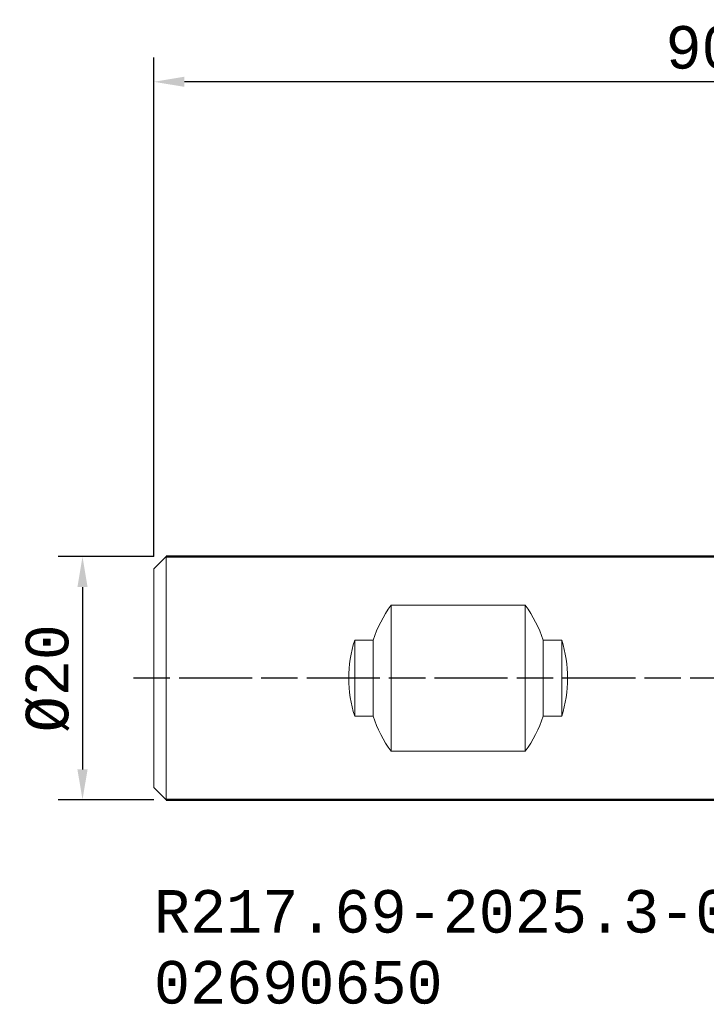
# Model space of a CAD drawing. Extents: x -61 to 52, y -27 to 54.
# Tile 1 of 12: x -61 to -5, y -27 to 54. Entities that reach past the tile are written whole.
import ezdxf

# ---------------------------------------------------------------- set-up
doc = ezdxf.new("R2010")
doc.units = 0
doc.header["$PDMODE"] = 1
doc.linetypes.add('LONGDASH_DASH', pattern=[10.5, 6, -0.75, 3, -0.75])
doc.layers.get('DEFPOINTS').update_dxf_attribs({"linetype": 'CONTINUOUS'})
for name, color, linetype, lineweight in [('SK1', 4, 'CONTINUOUS', 50), ('SK2', 7, 'CONTINUOUS', 25), ('SK4', 2, 'LONGDASH_DASH', 25), ('SK6', 5, 'CONTINUOUS', 35)]:
    doc.layers.add(name, color=color, linetype=linetype, lineweight=lineweight)
doc.styles.add('STANDARD 3.5 mm', font='monos.ttf', dxfattribs={"height": 3.5})
doc.dimstyles.new('AM_DIN', dxfattribs={"dimtxt": 3.5, "dimasz": 2.5, "dimexe": 2, "dimexo": 1, "dimgap": 1, "dimtad": 1, "dimdsep": 46, "dimtxsty": 'STANDARD 3.5 mm', "dimcen": 0.09, "dimadec": 0, "dimazin": 2, "dimtm": 1e-09, "dimtfac": 0.707107, "dimtmove": 0, "dimatfit": 3, "dimfxl": 1, "dimtolj": 1, "dimlwd": -1, "dimlwe": -1, "dimarcsym": 0})

# ---------------------------------------------------------------- blocks, each defined once
blk = doc.blocks.new('*D7')
at = {"layer": 'DEFPOINTS', "color": 0}
for p in [(-49, 10), (-55.872, -10), (-49, -10)]:
    blk.add_point(p, dxfattribs=at)
at = {"layer": 'SK2', "color": 0}
for p, q in [((-50, 10), (-57.872, 10)), ((-55.872, 7.5), (-55.872, -7.5)), ((-50, -10), (-57.872, -10))]:
    blk.add_line(p, q, dxfattribs=at)
for points in [[(-56.289, 7.5), (-55.455, 7.5), (-55.872, 10)], [(-56.289, -7.5), (-55.455, -7.5), (-55.872, -10)]]:
    blk.add_solid(points, dxfattribs=at)
at = {"layer": 'SK2', "color": 0, "insert": (-58.735, 0), "char_height": 3.5, "attachment_point": 5, "rotation": 90, "style": 'STANDARD 3.5 mm'}
blk.add_mtext('\\A1;%%c20', dxfattribs=at)
blk = doc.blocks.new('*D8')
at = {"layer": 'DEFPOINTS', "color": 0}
for p in [(-50, 49.054), (40, 12.5), (-50, 9)]:
    blk.add_point(p, dxfattribs=at)
at = {"layer": 'SK2', "color": 0}
for p, q in [((-50, 10), (-50, 51.054)), ((40, 13.5), (40, 51.054)), ((37.5, 49.054), (-47.5, 49.054))]:
    blk.add_line(p, q, dxfattribs=at)
for points in [[(-47.5, 49.471), (-47.5, 48.638), (-50, 49.054)], [(37.5, 49.471), (37.5, 48.638), (40, 49.054)]]:
    blk.add_solid(points, dxfattribs=at)
at = {"layer": 'SK2', "color": 0, "insert": (-5, 51.866), "char_height": 3.5, "attachment_point": 5, "style": 'STANDARD 3.5 mm'}
blk.add_mtext('\\A1;90', dxfattribs=at)

msp = doc.modelspace()

# ---------------------------------------------------------------- linework, layer by layer
at = {"layer": 'SK1', "lineweight": 18}
for p, q in [((-49, 10), (-50, 9)), ((-49, -10), (-49, 10)), ((-50, -9), (-50, 9)), ((-30.512, 6), (-30.512, -6)), ((-19.488, 6), (-30.512, 6)), ((-19.488, 6), (-19.488, -6)), ((-33.504, 3.122), (-33.504, -3.122)), ((-31.987, 3.122), (-33.504, 3.122)), ((-31.987, 3.122), (-31.987, -3.122)), ((-16.496, 3.122), (-18.013, 3.122)), ((-18.013, 3.122), (-18.013, -3.122)), ((-16.496, 3.122), (-16.496, -3.122)), ((-33.504, -3.122), (-31.987, -3.122)), ((-18.013, -3.122), (-16.496, -3.122)), ((-30.512, -6), (-19.488, -6)), ((-50, -9), (-49, -10))]:
    msp.add_line(p, q, dxfattribs=at)
at = {"layer": 'SK1'}
for p, q in [((-49, 10), (0, 10)), ((-49, -10), (0, -10))]:
    msp.add_line(p, q, dxfattribs=at)
at = {"layer": 'SK1', "lineweight": 18}
for centre, start_param, end_param in [((-22.651, 0), 0.927295, 1.253236), ((-27.349, 0), 5.029949, 5.35589), ((-24.168, 0), 1.253236, 1.888357), ((-25.832, 0), 4.394829, 5.029949), ((-22.651, 0), 1.888357, 2.214297), ((-27.349, 0), 4.068888, 4.394829)]:
    msp.add_ellipse(centre, major_axis=(0, 10), ratio=0.982697, start_param=start_param, end_param=end_param, dxfattribs=at)
at = {"layer": 'SK4'}
msp.add_line((42.058, 0), (-52.303, 0), dxfattribs=at)

# ---------------------------------------------------------------- texts
at = {"layer": 'SK6', "insert": (-50, -17.424), "char_height": 3.5, "attachment_point": 1, "style": 'STANDARD 3.5 mm'}
msp.add_mtext_dynamic_manual_height_columns('R217.69-2025.3-06-7AN\\P02690650', width=79.35856, gutter_width=25, heights=[0], dxfattribs=at)

# ---------------------------------------------------------------- dimensions: what is measured, and where the dimension line sits
at = {"layer": 'SK2'}
dim = msp.add_linear_dim(base=(-50, 49.054), p1=(40, 12.5), p2=(-50, 9), dimstyle='AM_DIN', override={"dimtmove": 0}, dxfattribs=at)
dim.commit()
dim.dimension.update_dxf_attribs({"geometry": '*D8', "text_midpoint": (-5, 49.054), "dimtype": 160})
dim = msp.add_linear_dim(base=(-55.872, -10), p1=(-49, 10), p2=(-49, -10), angle=90, text='%%c<>', dimstyle='AM_DIN', dxfattribs=at)
dim.commit()
dim.dimension.update_dxf_attribs({"geometry": '*D7', "text_midpoint": (-58.735, 0)})

doc.saveas('drawing.dxf')
